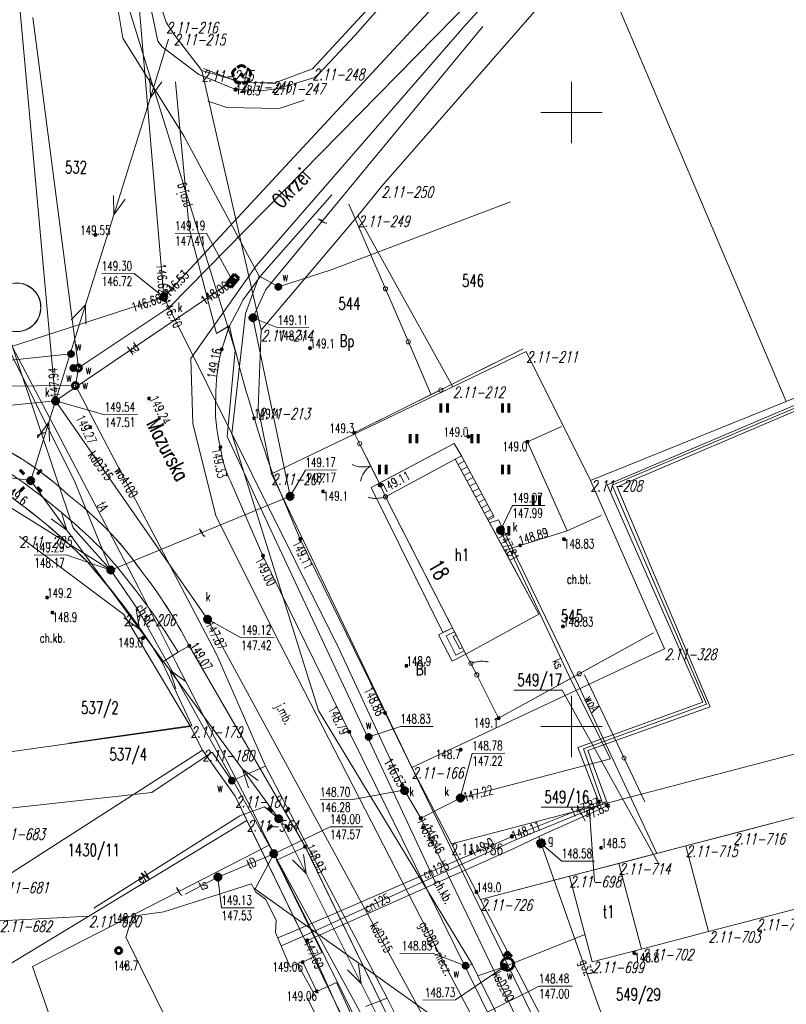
# Model space of a CAD drawing. Header units: metres. Extents: x 7582703 to 7587334, y 6019078 to 6022350.
# Tile 57 of 88: x 7584555 to 7584617, y 6021077 to 6021158. Entities that reach past the tile are written whole.
import ezdxf
from ezdxf.enums import TextEntityAlignment as Align

# ---------------------------------------------------------------- set-up
doc = ezdxf.new("R2010")
doc.units = ezdxf.units.M
doc.header["$MEASUREMENT"] = 0
doc.linetypes.add('EGDE', pattern=[0])
doc.layers.get('0').update_dxf_attribs({"color": 250, "linetype": 'CONTINUOUS', "lineweight": 100})
doc.layers.add('Dzialki', color=7, linetype='EGDE', lineweight=60)
doc.styles.get("Standard").update_dxf_attribs({"font": 'Simplex.SHX', "width": 0.75})

# ---------------------------------------------------------------- blocks, each defined once
blk = doc.blocks.new('1_OTRN')
at = {"linetype": 'Continuous'}
blk.add_circle((0, 0), 0.045, dxfattribs=at)
blk = doc.blocks.new('1_OTRS')
at = {"linetype": 'Continuous'}
blk.add_circle((0, 0), 0.045, dxfattribs=at)
blk = doc.blocks.new('1_OTZT')
at = {"linetype": 'Continuous'}
for p, q in [((-0.2625, -0.375), (-0.2625, 0.375)), ((0.2625, -0.375), (0.2625, 0.375))]:
    blk.add_line(p, q, dxfattribs=at)
blk = doc.blocks.new('1_OTZL')
at = {"linetype": 'Continuous'}
blk.add_circle((0, 0), 0.045, dxfattribs=at)
for centre, start, end in [((-0.357, 0.116), 102.14447, 221.86002), ((0, 0.375), 30.14012, 149.85988), ((0.357, 0.116), 318.13998, 77.85553), ((-0.22, -0.303), 174.14818, 293.85423), ((0.22, -0.303), 246.14577, 5.85182)]:
    blk.add_arc(centre, 0.375, start, end, dxfattribs=at)
blk = doc.blocks.new('4_SUPS')
at = {"linetype": 'Continuous'}
blk.add_circle((0, 0), 0.0625, dxfattribs=at)
blk = doc.blocks.new('4_SUEO_W')
at = {"linetype": 'Continuous'}
for p, q in [((-0.53035, 0.53035), (-0.8839, 0.8839)), ((0.53035, 0.53035), (0.8839, 0.8839)), ((-0.53035, -0.53035), (-0.8839, -0.8839)), ((0.53035, -0.53035), (0.8839, -0.8839))]:
    blk.add_line(p, q, dxfattribs=at)
blk.add_circle((0, 0), 0.025, dxfattribs=at)
blk = doc.blocks.new('4_SUPP')
at = {"linetype": 'Continuous'}
blk.add_circle((0, 0), 0.25, dxfattribs=at)
blk = doc.blocks.new('4_SUKK')
at = {"linetype": 'Continuous'}
for p, q in [((-0.5, -0.25), (-0.5, 0.25)), ((-0.5, 0.25), (0.5, 0.25)), ((-0.175, 0.25), (-0.175, -0.25)), ((0.175, 0.25), (0.175, -0.25)), ((0.5, 0.25), (0.5, -0.25)), ((0.5, -0.25), (-0.5, -0.25))]:
    blk.add_line(p, q, dxfattribs=at)
blk = doc.blocks.new('4_SUKS')
at = {"linetype": 'Continuous'}
blk.add_circle((0, 0), 0.25, dxfattribs=at)
blk = doc.blocks.new('4_SUPK')
at = {"linetype": 'Continuous'}
blk.add_circle((0, 0), 0.25, dxfattribs=at)
blk = doc.blocks.new('4_SUPW')
at = {"linetype": 'Continuous'}
blk.add_circle((0, 0), 0.25, dxfattribs=at)
blk = doc.blocks.new('4_SUPW_A')
at = {"linetype": 'Continuous'}
for p, q in [((0.25, 0.25), (-0.25, 0.25)), ((-0.25, 0.25), (-0.25, -0.25)), ((0.25, -0.25), (0.25, 0.25)), ((-0.25, -0.25), (0.25, -0.25))]:
    blk.add_line(p, q, dxfattribs=at)
blk = doc.blocks.new('4_SUWH')
at = {"linetype": 'Continuous'}
for p, q in [((0, 1), (-0.35355, 0.64645)), ((0, 1), (0.35355, 0.64645)), ((0, 0.5), (0, 1))]:
    blk.add_line(p, q, dxfattribs=at)
blk.add_circle((0, 0), 0.5, dxfattribs=at)
blk = doc.blocks.new('4_SUWW')
at = {"linetype": 'Continuous'}
for radius in [0.2, 0.175, 0.15, 0.125, 0.1, 0.075, 0.05, 0.025, 0.00715]:
    blk.add_circle((0, 0), radius, dxfattribs=at)

msp = doc.modelspace()

# ---------------------------------------------------------------- linework, layer by layer
at = {"layer": 'Dzialki', "lineweight": 9}
for p, q in [((7584566.786, 6021134.968), (7584563.183, 6021177.67)), ((7584606.416, 6021173.613), (7584591.423, 6021157.202)), ((7584567.245, 6021134.157), (7584597.664, 6021165.122)), ((7584564.77, 6021163.29), (7584566.31, 6021155.81)), ((7584584.51, 6021143.97), (7584601.7, 6021163.64)), ((7584584.51, 6021143.97), (7584601.7, 6021163.64)), ((7584601.7, 6021163.64), (7584617.47, 6021126.47)), ((7584563.47, 6021156.06), (7584562.43, 6021162.09)), ((7584591.853, 6021161.953), (7584566.786, 6021134.968)), ((7584566.98, 6021157.36), (7584565.92, 6021160.64)), ((7584565.92, 6021160.64), (7584566.98, 6021157.36)), ((7584585.8, 6021161.05), (7584578.91, 6021153.55)), ((7584585.8, 6021161.05), (7584578.91, 6021153.55)), ((7584582.37, 6021156.3), (7584586.386, 6021160.842)), ((7584555.087, 6021158.235), (7584557.976, 6021126.504)), ((7584563.991, 6021158.334), (7584565.634, 6021153.065)), ((7584559.844, 6021129.195), (7584556.122, 6021157.752)), ((7584567.6, 6021156.38), (7584566.98, 6021157.36)), ((7584566.98, 6021157.36), (7584567.6, 6021156.38)), ((7584591.423, 6021157.202), (7584574.31, 6021137.52)), ((7584592.783, 6021157.008), (7584575.102, 6021135.589)), ((7584568.46, 6021148.04), (7584563.47, 6021156.06)), ((7584565.699, 6021151.217), (7584567.19, 6021155.99)), ((7584566.31, 6021155.81), (7584566.656, 6021155.355)), ((7584569.88, 6021153.43), (7584567.6, 6021156.38)), ((7584567.6, 6021156.38), (7584569.88, 6021153.43)), ((7584579.454, 6021153.168), (7584582.37, 6021156.3)), ((7584566.656, 6021155.355), (7584569.66, 6021153.11)), ((7584572.97, 6021152.54), (7584569.88, 6021153.43)), ((7584574.72, 6021132.27), (7584569.88, 6021153.43)), ((7584572.97, 6021152.54), (7584569.88, 6021153.43)), ((7584569.88, 6021153.43), (7584574.72, 6021132.27)), ((7584572.9, 6021152.48), (7584570.032, 6021153.577)), ((7584578.91, 6021153.55), (7584575.69, 6021152.38)), ((7584578.91, 6021153.55), (7584575.69, 6021152.38)), ((7584565.634, 6021153.065), (7584572.611, 6021130.616)), ((7584565.669, 6021152.798), (7584565.699, 6021151.217)), ((7584565.699, 6021151.217), (7584566.624, 6021152.5)), ((7584568.855, 6021140.583), (7584567.759, 6021152.496)), ((7584568.86, 6021140.58), (7584567.76, 6021152.5)), ((7584569.66, 6021153.11), (7584572.65, 6021151.88)), ((7584569.662, 6021153.106), (7584572.647, 6021151.883)), ((7584575.69, 6021152.38), (7584572.97, 6021152.54)), ((7584575.69, 6021152.38), (7584572.97, 6021152.54)), ((7584575.967, 6021151.923), (7584579.095, 6021152.86)), ((7584579.095, 6021152.86), (7584579.454, 6021153.168)), ((7584600, 6021147.5), (7584600, 6021152.5)), ((7584572.647, 6021151.883), (7584574.688, 6021151.761)), ((7584572.65, 6021151.88), (7584574.69, 6021151.76)), ((7584575.69, 6021152.43), (7584572.9, 6021152.48)), ((7584574.688, 6021151.761), (7584575.967, 6021151.923)), ((7584574.69, 6021151.76), (7584575.967, 6021151.923)), ((7584562.717, 6021141.672), (7584565.699, 6021151.217)), ((7584570.387, 6021150.93), (7584571.94, 6021150.41)), ((7584570.387, 6021150.93), (7584571.94, 6021150.41)), ((7584576.187, 6021150.341), (7584578.22, 6021151)), ((7584576.187, 6021150.341), (7584578.22, 6021151)), ((7584571.94, 6021150.41), (7584576.187, 6021150.341)), ((7584571.94, 6021150.41), (7584576.187, 6021150.341)), ((7584597.5, 6021150), (7584602.5, 6021150)), ((7584569.85, 6021145.47), (7584568.46, 6021148.04)), ((7584574.57, 6021136.67), (7584569.85, 6021145.47)), ((7584559.55, 6021119.929), (7584547.072, 6021144.941)), ((7584556.939, 6021126.195), (7584547.072, 6021144.941)), ((7584582.6, 6021141.6), (7584584.51, 6021143.97)), ((7584582.6, 6021141.6), (7584584.51, 6021143.97)), ((7584562.687, 6021143.253), (7584562.717, 6021141.672)), ((7584562.717, 6021141.672), (7584563.642, 6021142.955)), ((7584580.491, 6021143.292), (7584574.751, 6021136.781)), ((7584580.491, 6021143.292), (7584574.751, 6021136.781)), ((7584595.027, 6021142.719), (7584580.437, 6021137.186)), ((7584581.872, 6021142.528), (7584584.847, 6021135.643)), ((7584560.425, 6021134.336), (7584562.717, 6021141.672)), ((7584574.72, 6021132.27), (7584582.6, 6021141.6)), ((7584574.72, 6021132.27), (7584582.6, 6021141.6)), ((7584582.6, 6021141.6), (7584590.32, 6021127.66)), ((7584590.32, 6021127.66), (7584582.6, 6021141.6)), ((7584571.077, 6021132.009), (7584568.855, 6021140.583)), ((7584571.08, 6021132.01), (7584568.86, 6021140.58)), ((7584567.707, 6021140.158), (7584570.259, 6021140.177)), ((7584572.397, 6021136.279), (7584570.259, 6021140.177)), ((7584574.31, 6021137.52), (7584568.999, 6021129.956)), ((7584561.744, 6021136.873), (7584564.376, 6021136.892)), ((7584566.786, 6021134.968), (7584564.376, 6021136.892)), ((7584574.751, 6021136.781), (7584573.221, 6021134.707)), ((7584574.751, 6021136.781), (7584573.221, 6021134.707)), ((7584573.44, 6021133.62), (7584574.57, 6021136.67)), ((7584576.124, 6021135.802), (7584574.574, 6021136.666)), ((7584580.437, 6021137.186), (7584576.124, 6021135.802)), ((7584554.97, 6021136.12), (7584555.57, 6021135.97)), ((7584555.57, 6021135.97), (7584556.1, 6021135.65)), ((7584556.1, 6021135.65), (7584556.5, 6021135.18)), ((7584557.976, 6021126.504), (7584572.397, 6021136.279)), ((7584539.421, 6021126.076), (7584566.786, 6021134.968)), ((7584556.5, 6021135.18), (7584556.73, 6021134.61)), ((7584566.786, 6021134.968), (7584581.121, 6021106.179)), ((7584575.102, 6021135.589), (7584574.049, 6021133.281)), ((7584584.847, 6021135.643), (7584586.709, 6021131.33)), ((7584556.73, 6021134.61), (7584556.79, 6021134)), ((7584557.444, 6021124.791), (7584560.425, 6021134.336)), ((7584559.262, 6021133.128), (7584560.425, 6021134.336)), ((7584559.844, 6021129.195), (7584567.245, 6021134.157)), ((7584560.425, 6021134.336), (7584560.455, 6021132.755)), ((7584572.956, 6021134.149), (7584572.133, 6021132.626)), ((7584572.956, 6021134.149), (7584572.133, 6021132.626)), ((7584573.221, 6021134.707), (7584572.956, 6021134.149)), ((7584573.221, 6021134.707), (7584572.956, 6021134.149)), ((7584553.442, 6021133.891), (7584559.421, 6021116.173)), ((7584556.79, 6021134), (7584556.65, 6021133.39)), ((7584572.34, 6021123.83), (7584573.44, 6021133.62)), ((7584574.049, 6021133.281), (7584577.083, 6021118.739)), ((7584574.049, 6021133.281), (7584576.074, 6021132.463)), ((7584572.133, 6021132.626), (7584571.077, 6021132.009)), ((7584572.13, 6021132.63), (7584571.08, 6021132.01)), ((7584571.507, 6021130.712), (7584572.133, 6021132.626)), ((7584571.507, 6021130.712), (7584572.133, 6021132.626)), ((7584571.51, 6021130.71), (7584572.13, 6021132.63)), ((7584576.074, 6021132.463), (7584578.598, 6021132.481)), ((7584632.14, 6021132.51), (7584617.47, 6021126.47)), ((7584617.47, 6021126.47), (7584632.14, 6021132.51)), ((7584574.48, 6021125.92), (7584574.72, 6021132.27)), ((7584574.72, 6021132.27), (7584574.48, 6021125.92)), ((7584586.709, 6021131.33), (7584588.572, 6021127.018)), ((7584559.24, 6021130.34), (7584539.5, 6021128.26)), ((7584572.611, 6021130.616), (7584571.949, 6021123.6)), ((7584582.31, 6021123.91), (7584596.07, 6021130.74)), ((7584596.07, 6021130.74), (7584589.352, 6021127.405)), ((7584590.32, 6021127.66), (7584596.31, 6021130.54)), ((7584596.31, 6021130.54), (7584590.32, 6021127.66)), ((7584596.31, 6021130.54), (7584601.55, 6021120.04)), ((7584601.55, 6021120.04), (7584596.31, 6021130.54)), ((7584628.95, 6021130.73), (7584602.89, 6021119.67)), ((7584629.1, 6021130.55), (7584603.3, 6021119.66)), ((7584603.72, 6021119.52), (7584629.18, 6021130.38)), ((7584569.167, 6021124.671), (7584568.999, 6021129.956)), ((7584559.596, 6021127.763), (7584559.844, 6021129.195)), ((7584541.956, 6021127.653), (7584559.596, 6021127.763)), ((7584571.077, 6021105.874), (7584559.596, 6021127.763)), ((7584590.32, 6021127.66), (7584575.57, 6021120.58)), ((7584590.32, 6021127.66), (7584575.57, 6021120.58)), ((7584589.352, 6021127.405), (7584582.31, 6021123.91)), ((7584557.976, 6021126.504), (7584548.122, 6021125.532)), ((7584564.739, 6021111.307), (7584556.939, 6021126.195)), ((7584557.976, 6021126.504), (7584570.355, 6021108.722)), ((7584557.976, 6021126.504), (7584561.993, 6021125.381)), ((7584617.47, 6021126.47), (7584601.55, 6021120.04)), ((7584601.55, 6021120.04), (7584617.47, 6021126.47)), ((7584561.993, 6021125.381), (7584564.653, 6021125.401)), ((7584575.57, 6021120.58), (7584574.48, 6021125.92)), ((7584574.48, 6021125.92), (7584575.57, 6021120.58)), ((7584555.953, 6021120.019), (7584557.444, 6021124.791)), ((7584556.519, 6021123.508), (7584557.444, 6021124.791)), ((7584557.444, 6021124.791), (7584557.474, 6021123.21)), ((7584571.018, 6021117.159), (7584569.167, 6021124.671)), ((7584599.18, 6021124.42), (7584596.4, 6021123.18)), ((7584596.4, 6021123.18), (7584599.18, 6021124.42)), ((7584579.39, 6021101.29), (7584572.34, 6021123.83)), ((7584582.31, 6021123.91), (7584582.74, 6021123.03)), ((7584582.74, 6021123.03), (7584582.31, 6021123.91)), ((7584571.949, 6021123.6), (7584588.937, 6021087.222)), ((7584583.301, 6021121.904), (7584582.74, 6021123.03)), ((7584584.34, 6021119.821), (7584582.74, 6021123.03)), ((7584583.673, 6021119.469), (7584590.427, 6021123.036)), ((7584590.427, 6021123.036), (7584584.34, 6021119.821)), ((7584590.427, 6021123.036), (7584591.025, 6021122.029)), ((7584591.025, 6021122.029), (7584590.427, 6021123.036)), ((7584596.4, 6021123.18), (7584599.63, 6021115.93)), ((7584599.63, 6021115.93), (7584596.4, 6021123.18)), ((7584591.025, 6021122.029), (7584590.523, 6021121.758)), ((7584590.527, 6021121.759), (7584591.025, 6021122.029)), ((7584593.707, 6021117.059), (7584591.025, 6021122.029)), ((7584591.025, 6021122.029), (7584593.707, 6021117.059)), ((7584548.672, 6021121.349), (7584562.476, 6021112.735)), ((7584583.97, 6021120.562), (7584583.301, 6021121.904)), ((7584584.845, 6021118.697), (7584590.523, 6021121.758)), ((7584590.523, 6021121.758), (7584587.926, 6021120.357)), ((7584590.523, 6021121.758), (7584597.335, 6021109.137)), ((7584593.205, 6021116.788), (7584590.527, 6021121.759)), ((7584591.262, 6021121.589), (7584590.764, 6021121.32)), ((7584551.001, 6021120.714), (7584555.953, 6021120.019)), ((7584586.99, 6021096.66), (7584575.57, 6021120.58)), ((7584575.57, 6021120.58), (7584586.99, 6021096.66)), ((7584577.083, 6021118.739), (7584578.327, 6021120.873)), ((7584578.327, 6021120.873), (7584580.851, 6021120.891)), ((7584584.42, 6021119.66), (7584583.859, 6021120.786)), ((7584591.499, 6021121.149), (7584591.001, 6021120.88)), ((7584591.737, 6021120.709), (7584591.238, 6021120.44)), ((7584555.953, 6021120.019), (7584558.91, 6021115.987)), ((7584562.476, 6021112.735), (7584559.55, 6021119.929)), ((7584574.87, 6021113.9), (7584572.24, 6021119.92)), ((7584574.87, 6021113.9), (7584572.245, 6021119.916)), ((7584574.87, 6021113.9), (7584572.245, 6021119.916)), ((7584577.91, 6021115.26), (7584575.742, 6021120.331)), ((7584584.632, 6021119.179), (7584584.42, 6021119.66)), ((7584587.926, 6021120.357), (7584584.849, 6021118.698)), ((7584591.974, 6021120.269), (7584591.475, 6021120)), ((7584592.212, 6021119.829), (7584591.712, 6021119.559)), ((7584601.55, 6021120.04), (7584607.58, 6021106.31)), ((7584607.58, 6021106.31), (7584601.55, 6021120.04)), ((7584602.89, 6021119.67), (7584610.69, 6021101.96)), ((7584603.3, 6021119.66), (7584611, 6021101.81)), ((7584589.524, 6021107.633), (7584583.673, 6021119.469)), ((7584584.845, 6021118.697), (7584584.632, 6021119.179)), ((7584592.449, 6021119.389), (7584591.949, 6021119.119)), ((7584592.687, 6021118.949), (7584592.187, 6021118.679)), ((7584611.3, 6021101.59), (7584603.72, 6021119.52)), ((7584562.476, 6021112.735), (7584577.083, 6021118.739)), ((7584583.47, 6021118.643), (7584583.443, 6021118.654)), ((7584583.556, 6021118.62), (7584583.47, 6021118.643)), ((7584583.64, 6021118.603), (7584583.556, 6021118.62)), ((7584583.724, 6021118.586), (7584583.64, 6021118.603)), ((7584583.814, 6021118.58), (7584583.724, 6021118.586)), ((7584583.895, 6021118.57), (7584583.814, 6021118.58)), ((7584583.995, 6021118.568), (7584583.895, 6021118.57)), ((7584584.085, 6021118.561), (7584583.995, 6021118.568)), ((7584584.178, 6021118.572), (7584584.085, 6021118.561)), ((7584584.275, 6021118.576), (7584584.178, 6021118.572)), ((7584584.369, 6021118.587), (7584584.275, 6021118.576)), ((7584584.459, 6021118.604), (7584584.369, 6021118.587)), ((7584584.562, 6021118.619), (7584584.459, 6021118.604)), ((7584584.65, 6021118.642), (7584584.562, 6021118.619)), ((7584584.747, 6021118.67), (7584584.65, 6021118.642)), ((7584584.845, 6021118.697), (7584584.747, 6021118.67)), ((7584591.398, 6021105.873), (7584584.845, 6021118.697)), ((7584584.849, 6021118.698), (7584588.521, 6021111.506)), ((7584592.924, 6021118.509), (7584592.424, 6021118.239)), ((7584593.162, 6021118.069), (7584592.661, 6021117.799)), ((7584595.181, 6021117.985), (7584597.814, 6021118.004)), ((7584558.426, 6021117.492), (7584558.91, 6021115.987)), ((7584593.399, 6021117.629), (7584592.898, 6021117.358)), ((7584594.213, 6021115.98), (7584595.181, 6021117.985)), ((7584558.91, 6021115.987), (7584557.62, 6021116.901)), ((7584576.245, 6021106.753), (7584571.018, 6021117.159)), ((7584593.637, 6021117.189), (7584593.135, 6021116.918)), ((7584593.205, 6021116.788), (7584593.707, 6021117.059)), ((7584593.707, 6021117.059), (7584593.205, 6021116.788)), ((7584594.53, 6021114.34), (7584593.205, 6021116.788)), ((7584594.049, 6021116.835), (7584593.324, 6021116.577)), ((7584600.557, 6021103.329), (7584594.049, 6021116.835)), ((7584602.42, 6021117.17), (7584599.63, 6021115.93)), ((7584602.42, 6021117.17), (7584599.63, 6021115.93)), ((7584558.91, 6021115.987), (7584564.825, 6021107.924)), ((7584559.421, 6021116.173), (7584562.476, 6021112.735)), ((7584597.404, 6021109.197), (7584594.213, 6021115.98)), ((7584599.63, 6021115.93), (7584595.82, 6021114.74)), ((7584599.63, 6021115.93), (7584595.82, 6021114.74)), ((7584555.05, 6021115.47), (7584563.54, 6021109.1)), ((7584563.54, 6021109.1), (7584555.05, 6021115.47)), ((7584584.82, 6021101.09), (7584577.91, 6021115.26)), ((7584595.82, 6021114.74), (7584594.53, 6021114.34)), ((7584595.82, 6021114.74), (7584594.53, 6021114.34)), ((7584594.53, 6021114.34), (7584597.335, 6021109.137)), ((7584556.25, 6021113.94), (7584558.856, 6021113.959)), ((7584562.476, 6021112.735), (7584558.856, 6021113.959)), ((7584581.9, 6021099.55), (7584574.87, 6021113.9)), ((7584581.9, 6021099.55), (7584574.87, 6021113.9)), ((7584581.9, 6021099.55), (7584574.87, 6021113.9)), ((7584562.476, 6021112.735), (7584564.678, 6021109.526)), ((7584567.801, 6021105.178), (7584564.739, 6021111.307)), ((7584588.521, 6021111.506), (7584590.295, 6021108.031)), ((7584564.542, 6021109.577), (7584564.825, 6021107.924)), ((7584564.678, 6021109.526), (7584575.754, 6021089.629)), ((7584600, 6021103.678), (7584597.404, 6021109.197)), ((7584564.825, 6021107.924), (7584563.534, 6021108.837)), ((7584563.54, 6021109.1), (7584568.97, 6021099.99)), ((7584568.97, 6021099.99), (7584563.54, 6021109.1)), ((7584570.355, 6021108.722), (7584589.69, 6021073.1)), ((7584570.355, 6021108.722), (7584573.088, 6021107.216)), ((7584597.335, 6021109.137), (7584591.398, 6021105.873)), ((7584597.335, 6021109.137), (7584591.398, 6021105.873)), ((7584564.825, 6021107.924), (7584567.284, 6021104.57)), ((7584590.295, 6021108.031), (7584589.176, 6021107.459)), ((7584590.295, 6021108.031), (7584589.524, 6021107.633)), ((7584590.459, 6021107.71), (7584589.788, 6021107.362)), ((7584590.459, 6021107.71), (7584590.295, 6021108.031)), ((7584590.596, 6021107.442), (7584590.459, 6021107.71)), ((7584594.06, 6021100.67), (7584606.68, 6021107.61)), ((7584600.632, 6021104.284), (7584606.68, 6021107.61)), ((7584573.088, 6021107.216), (7584575.775, 6021107.235)), ((7584589.176, 6021107.459), (7584590.279, 6021105.302)), ((7584589.788, 6021107.362), (7584590.583, 6021105.807)), ((7584590.22, 6021090.44), (7584654.35, 6021107.22)), ((7584590.22, 6021090.44), (7584654.35, 6021107.22)), ((7584590.596, 6021107.442), (7584590.368, 6021107.325)), ((7584590.368, 6021107.325), (7584590.888, 6021106.308)), ((7584591.12, 6021106.417), (7584590.596, 6021107.442)), ((7584567.975, 6021106.044), (7584566.66, 6021105.225)), ((7584567.975, 6021106.044), (7584568.871, 6021106.561)), ((7584568.87, 6021106.56), (7584578.31, 6021090.2)), ((7584578.31, 6021090.198), (7584568.871, 6021106.561)), ((7584590.157, 6021079.652), (7584576.245, 6021106.753)), ((7584581.121, 6021106.179), (7584586.41, 6021094.76)), ((7584607.58, 6021106.31), (7584586.99, 6021096.66)), ((7584586.99, 6021096.66), (7584607.58, 6021106.31)), ((7584590.583, 6021105.807), (7584591.256, 6021106.151)), ((7584590.888, 6021106.308), (7584591.12, 6021106.417)), ((7584591.256, 6021106.151), (7584591.12, 6021106.417)), ((7584591.398, 6021105.873), (7584591.256, 6021106.151)), ((7584569.071, 6021100.063), (7584566.66, 6021105.225)), ((7584574.107, 6021092.967), (7584567.801, 6021105.178)), ((7584575.076, 6021096.769), (7584571.077, 6021105.874)), ((7584590.279, 6021105.302), (7584591.398, 6021105.873)), ((7584591.398, 6021105.873), (7584591.81, 6021105.13)), ((7584591.398, 6021105.873), (7584591.81, 6021105.13)), ((7584591.906, 6021105.162), (7584592.001, 6021105.194)), ((7584592.001, 6021105.194), (7584592.088, 6021105.222)), ((7584592.088, 6021105.222), (7584592.19, 6021105.242)), ((7584592.19, 6021105.242), (7584592.28, 6021105.263)), ((7584592.28, 6021105.263), (7584592.373, 6021105.278)), ((7584592.373, 6021105.278), (7584592.469, 6021105.287)), ((7584592.469, 6021105.287), (7584592.562, 6021105.302)), ((7584592.562, 6021105.302), (7584592.653, 6021105.301)), ((7584592.653, 6021105.301), (7584592.752, 6021105.303)), ((7584592.752, 6021105.303), (7584592.833, 6021105.297)), ((7584592.833, 6021105.297), (7584592.924, 6021105.295)), ((7584592.924, 6021105.295), (7584593.008, 6021105.283)), ((7584593.008, 6021105.283), (7584593.093, 6021105.27)), ((7584593.093, 6021105.27), (7584593.18, 6021105.251)), ((7584593.18, 6021105.251), (7584593.208, 6021105.241)), ((7584567.284, 6021104.57), (7584573.199, 6021096.507)), ((7584568.575, 6021103.656), (7584567.284, 6021104.57)), ((7584567.284, 6021104.57), (7584567.768, 6021103.065)), ((7584591.81, 6021105.13), (7584591.906, 6021105.162)), ((7584591.81, 6021105.13), (7584592.28, 6021104.19)), ((7584591.81, 6021105.13), (7584592.045, 6021104.66)), ((7584592.045, 6021104.66), (7584592.28, 6021104.19)), ((7584592.28, 6021104.19), (7584594.06, 6021100.67)), ((7584592.28, 6021104.19), (7584594.06, 6021100.67)), ((7584594.06, 6021100.67), (7584600.632, 6021104.284)), ((7584603.163, 6021097.349), (7584600, 6021103.678)), ((7584601.056, 6021104.195), (7584604.276, 6021097.421)), ((7584595.297, 6021102.948), (7584599.242, 6021102.948)), ((7584607.065, 6021088.879), (7584599.242, 6021102.948)), ((7584606.954, 6021089.654), (7584600.557, 6021103.329)), ((7584655.92, 6021102.46), (7584592.58, 6021085.89)), ((7584600, 6021097.5), (7584600, 6021102.5)), ((7584591.93, 6021080.57), (7584579.39, 6021101.29)), ((7584610.69, 6021101.96), (7584600.52, 6021098.27)), ((7584611, 6021101.81), (7584600.96, 6021098.18)), ((7584601.33, 6021098.02), (7584611.3, 6021101.59)), ((7584602.68, 6021064.36), (7584584.82, 6021101.09)), ((7584568.97, 6021099.99), (7584544.32, 6021096.53)), ((7584544.32, 6021096.53), (7584568.97, 6021099.99)), ((7584559.06, 6021098.64), (7584569.071, 6021100.063)), ((7584569.94, 6021098.07), (7584568.97, 6021099.99)), ((7584569.94, 6021098.07), (7584568.97, 6021099.99)), ((7584583.48, 6021099.14), (7584586.065, 6021099.981)), ((7584586.065, 6021099.981), (7584588.725, 6021100)), ((7584597.5, 6021100), (7584602.5, 6021100)), ((7584597.492, 6021067.974), (7584581.9, 6021099.55)), ((7584597.492, 6021067.974), (7584581.9, 6021099.55)), ((7584597.49, 6021067.97), (7584581.9, 6021099.55)), ((7584553.21, 6021087.31), (7584569.94, 6021098.07)), ((7584569.94, 6021098.07), (7584553.21, 6021087.31)), ((7584572.61, 6021094.3), (7584569.94, 6021098.07)), ((7584572.61, 6021094.3), (7584569.94, 6021098.07)), ((7584600.52, 6021098.27), (7584602.23, 6021093.85)), ((7584600.96, 6021098.18), (7584602.56, 6021093.67)), ((7584602.97, 6021093.54), (7584601.33, 6021098.02)), ((7584565.81, 6021094.619), (7584570.736, 6021097.904)), ((7584570.736, 6021097.904), (7584572.337, 6021095.573)), ((7584590.942, 6021094.163), (7584591.916, 6021097.796)), ((7584590.942, 6021094.163), (7584603.163, 6021097.349)), ((7584591.916, 6021097.796), (7584594.576, 6021097.816)), ((7584604.276, 6021097.421), (7584605.977, 6021093.842)), ((7584572.337, 6021095.573), (7584575.076, 6021096.769)), ((7584573.199, 6021096.507), (7584576.156, 6021092.475)), ((7584574.489, 6021095.593), (7584573.199, 6021096.507)), ((7584573.199, 6021096.507), (7584573.683, 6021095.002)), ((7584584.997, 6021077.863), (7584575.076, 6021096.769)), ((7584590.22, 6021090.44), (7584586.99, 6021096.66)), ((7584590.22, 6021090.44), (7584586.99, 6021096.66)), ((7584586.607, 6021094.868), (7584582.175, 6021094.043)), ((7584586.41, 6021094.76), (7584587.729, 6021092.512)), ((7584548.49, 6021092.691), (7584565.81, 6021094.619)), ((7584573.56, 6021092.34), (7584572.61, 6021094.3)), ((7584588.05, 6021062.48), (7584572.61, 6021094.3)), ((7584579.515, 6021094.024), (7584582.175, 6021094.043)), ((7584587.729, 6021092.512), (7584590.942, 6021094.163)), ((7584572.991, 6021092.709), (7584575.006, 6021093.434)), ((7584575.006, 6021093.434), (7584576.156, 6021092.475)), ((7584602.23, 6021093.85), (7584595.15, 6021091.04)), ((7584602.56, 6021093.67), (7584595.32, 6021090.69)), ((7584597.34, 6021091.02), (7584602.97, 6021093.54)), ((7584597.53, 6021093.417), (7584601.438, 6021093.417)), ((7584601.856, 6021087.36), (7584601.438, 6021093.417)), ((7584573.56, 6021092.34), (7584560.7, 6021084.55)), ((7584561.095, 6021085.193), (7584572.991, 6021092.709)), ((7584588.05, 6021062.48), (7584573.56, 6021092.34)), ((7584575.754, 6021089.629), (7584574.107, 6021092.967)), ((7584578.393, 6021088.004), (7584576.156, 6021092.475)), ((7584587.729, 6021092.512), (7584598.957, 6021069.08)), ((7584613.18, 6021091.28), (7584618.12, 6021092.57)), ((7584575.754, 6021089.629), (7584580.341, 6021091.809)), ((7584580.341, 6021091.809), (7584583.001, 6021091.829)), ((7584595.15, 6021091.04), (7584577.39, 6021083.32)), ((7584595.15, 6021091.04), (7584577.39, 6021083.32)), ((7584595.34, 6021090.08), (7584597.34, 6021091.02)), ((7584597.52, 6021090.47), (7584597.34, 6021091.02)), ((7584609.31, 6021090.27), (7584613.18, 6021091.28)), ((7584575.368, 6021090.322), (7584556.107, 6021080.447)), ((7584575.978, 6021089.091), (7584578.31, 6021090.198)), ((7584595.32, 6021090.69), (7584577.73, 6021082.71)), ((7584577.73, 6021082.71), (7584595.32, 6021090.69)), ((7584578.31, 6021090.2), (7584587.76, 6021070.78)), ((7584587.761, 6021070.784), (7584578.31, 6021090.198)), ((7584587.761, 6021070.784), (7584578.31, 6021090.198)), ((7584578.49, 6021082.56), (7584595.34, 6021090.08)), ((7584578.49, 6021082.56), (7584595.34, 6021090.08)), ((7584592.58, 6021085.89), (7584590.22, 6021090.44)), ((7584592.58, 6021085.89), (7584590.22, 6021090.44)), ((7584597.52, 6021090.47), (7584602.11, 6021077.44)), ((7584597.52, 6021090.47), (7584599.199, 6021089.026)), ((7584609.31, 6021090.27), (7584603.84, 6021088.84)), ((7584603.84, 6021088.84), (7584609.31, 6021090.27)), ((7584611.16, 6021083.28), (7584609.31, 6021090.27)), ((7584571.2, 6021087.72), (7584575.754, 6021089.629)), ((7584575.754, 6021089.629), (7584574.193, 6021086.664)), ((7584586.074, 6021070.717), (7584575.754, 6021089.629)), ((7584575.754, 6021089.629), (7584587.757, 6021065.342)), ((7584578.393, 6021088.004), (7584578.169, 6021089.569)), ((7584579.652, 6021081.577), (7584575.978, 6021089.091)), ((7584577.275, 6021089.121), (7584578.393, 6021088.004)), ((7584599.199, 6021089.026), (7584601.859, 6021089.026)), ((7584603.84, 6021088.84), (7584599.83, 6021087.79)), ((7584603.84, 6021088.84), (7584599.83, 6021087.79)), ((7584605.7, 6021081.86), (7584603.84, 6021088.84)), ((7584605.7, 6021081.86), (7584603.84, 6021088.84)), ((7584568.54, 6021086.34), (7584571.2, 6021087.72)), ((7584571.2, 6021087.72), (7584571.501, 6021085.208)), ((7584582.867, 6021079.06), (7584578.393, 6021088.004)), ((7584599.83, 6021087.79), (7584592.58, 6021085.89)), ((7584601.68, 6021080.81), (7584599.83, 6021087.79)), ((7584599.83, 6021087.79), (7584601.68, 6021080.81)), ((7584573.936, 6021087.176), (7584566.787, 6021084.894)), ((7584574.256, 6021086.528), (7584573.936, 6021087.176)), ((7584574.12, 6021086.809), (7584598.957, 6021069.08)), ((7584575.085, 6021085.935), (7584574.256, 6021086.528)), ((7584575.953, 6021084.21), (7584575.085, 6021085.935)), ((7584571.501, 6021085.208), (7584574.161, 6021085.227)), ((7584592.58, 6021085.89), (7584601.31, 6021069.09)), ((7584592.58, 6021085.89), (7584601.31, 6021069.09)), ((7584619.97, 6021085.58), (7584615.03, 6021084.29)), ((7584560.7, 6021084.55), (7584539.93, 6021071.96)), ((7584553.45, 6021084.15), (7584560.7, 6021084.55)), ((7584564.254, 6021084.546), (7584563.702, 6021082.821)), ((7584566.787, 6021084.894), (7584564.254, 6021084.546)), ((7584575.884, 6021083.21), (7584575.953, 6021084.21)), ((7584615.03, 6021084.29), (7584611.16, 6021083.28)), ((7584563.702, 6021082.821), (7584568.941, 6021072.25)), ((7584577.091, 6021080.378), (7584575.884, 6021083.21)), ((7584577.39, 6021083.32), (7584576.072, 6021082.771)), ((7584601.089, 6021083.041), (7584594.52, 6021080.41)), ((7584611.16, 6021083.28), (7584605.7, 6021081.86)), ((7584611.16, 6021083.28), (7584605.7, 6021081.86)), ((7584577.73, 6021082.71), (7584576.35, 6021082.12)), ((7584584.8, 6021068.49), (7584578.49, 6021082.56)), ((7584578.118, 6021080.795), (7584579.652, 6021081.577)), ((7584586.004, 6021081.5), (7584588.664, 6021081.519)), ((7584591.371, 6021080.501), (7584588.664, 6021081.519)), ((7584605.7, 6021081.86), (7584601.68, 6021080.81)), ((7584601.68, 6021080.81), (7584605.7, 6021081.86)), ((7584556.107, 6021080.447), (7584560.393, 6021068.074)), ((7584577.653, 6021080.693), (7584577.091, 6021080.378)), ((7584579.081, 6021078.113), (7584577.653, 6021080.693)), ((7584579.265, 6021078.414), (7584578.118, 6021080.795)), ((7584582.867, 6021079.06), (7584582.643, 6021080.625)), ((7584594.52, 6021080.41), (7584590.541, 6021077.71)), ((7584591.911, 6021080.598), (7584591.371, 6021080.501)), ((7584592.36, 6021079.67), (7584591.93, 6021080.57)), ((7584594.52, 6021080.41), (7584592.363, 6021079.669)), ((7584581.749, 6021080.178), (7584582.867, 6021079.06)), ((7584598.125, 6021064.562), (7584590.157, 6021079.652)), ((7584604.16, 6021055.97), (7584592.36, 6021079.67)), ((7584580.86, 6021079.145), (7584579.265, 6021078.414)), ((7584585.82, 6021068.25), (7584580.86, 6021079.145)), ((7584586.209, 6021072.381), (7584582.867, 6021079.06)), ((7584592.68, 6021076.49), (7584597.351, 6021078.829)), ((7584597.351, 6021078.829), (7584600.038, 6021078.848)), ((7584578.514, 6021077.799), (7584579.081, 6021078.113)), ((7584579.92, 6021074.968), (7584578.514, 6021077.799)), ((7584583.212, 6021077.173), (7584584.997, 6021077.863)), ((7584600.745, 6021046.01), (7584584.997, 6021077.863)), ((7584587.881, 6021077.691), (7584590.541, 6021077.71)), ((7584602.11, 6021077.44), (7584604.24, 6021071.82))]:
    msp.add_line(p, q, dxfattribs=at)
for centre in [(7584584.847, 6021135.643), (7584586.709, 6021131.33), (7584589.352, 6021127.405), (7584582.74, 6021123.03), (7584584.42, 6021119.66), (7584584.42, 6021119.66), (7584584.845, 6021118.697), (7584591.81, 6021105.13), (7584600.632, 6021104.284), (7584592.28, 6021104.19), (7584604.276, 6021097.421)]:
    msp.add_circle(centre, 0.17, dxfattribs=at)
for centre, radius, start, end in [((7584554.808, 6021134.14), 1.983, 355.83485, 173.35057), ((7584554.808, 6021134.14), 1.983, 337.93941, 156.76807), ((7584554.808, 6021134.14), 1.983, 156.76865, 337.93883), ((7584554.812, 6021134.137), 1.984, 156.74891, 337.87804), ((7584554.808, 6021134.14), 1.983, 173.35115, 355.83427), ((7584679.81, 6021157.557), 110.525, 193.03612, 199.68241), ((7584587.641, 6021126.74), 16.616, 166.17196, 179.90483), ((7584587.638, 6021126.741), 16.613, 166.17081, 179.90599), ((7584587.456, 6021126.768), 16.426, 166.11455, 179.99351), ((7584583.463, 6021125.915), 12.467, 176.07558, 194.70391), ((7584583.461, 6021125.915), 12.465, 176.07444, 194.70505), ((7584583.342, 6021125.876), 12.345, 175.84802, 194.66933), ((7584541.223, 6021099.768), 26.085, 46.88706, 67.34521), ((7584541.306, 6021099.873), 25.953, 46.86072, 67.41087), ((7584541.306, 6021099.873), 25.953, 46.86072, 67.41087), ((7584580.813, 6021124.004), 9.496, 187.59002, 205.47385), ((7584580.567, 6021123.926), 9.237, 187.31154, 205.72648), ((7584580.565, 6021123.925), 9.236, 187.30998, 205.72804), ((7584582.999, 6021123.129), 2, 244.47818, 288.55255), ((7584584.767, 6021119.584), 2, 124.44146, 168.51583), ((7584521.818, 6021073.75), 57.007, 45.65723, 55.10634), ((7584521.822, 6021073.754), 57.001, 45.65674, 55.10683), ((7584523.956, 6021076.44), 52.033, 45.30913, 55.1515), ((7584524.827, 6021077.486), 50.678, 45.17715, 55.28348), ((7584542.453, 6021096.974), 27.428, 35.29193, 52.76273), ((7584542.578, 6021097.114), 27.243, 35.21295, 52.79202), ((7584542.578, 6021097.114), 27.243, 35.21295, 52.79202), ((7584515.976, 6021073.907), 61.128, 31.71795, 41.63501), ((7584515.981, 6021073.91), 61.123, 31.71751, 41.63544), ((7584516.615, 6021074.343), 58.807, 31.67727, 41.6582), ((7584401.003, 6020978.482), 208.966, 39.10268, 40.22515), ((7584533.524, 6021088.21), 39.827, 27.43639, 38.16859), ((7584533.524, 6021088.21), 39.827, 27.43639, 38.16859), ((7584533.838, 6021088.434), 39.444, 27.35682, 38.18762), ((7584518.412, 6021075.587), 56.625, 31.56145, 37.78407)]:
    msp.add_arc(centre, radius, start, end, dxfattribs=at)
msp.add_point((7584591.025, 6021122.029), dxfattribs=at)

# ---------------------------------------------------------------- block references
for name, p in [('1_OTZL', (7584573.132, 6021153.08)), ('4_SUPS', (7584572.65, 6021151.88)), ('1_OTRS', (7584561.219, 6021140.038)), ('4_SUPS', (7584571.966, 6021135.987)), ('4_SUPS', (7584572.397, 6021136.279)), ('4_SUWW', (7584576.124, 6021135.802)), ('4_SUPS', (7584566.547, 6021134.888)), ('4_SUKS', (7584566.786, 6021134.968)), ('4_SUPS', (7584566.764, 6021135.219)), ('4_SUPS', (7584566.786, 6021134.968)), ('4_SUPS', (7584566.957, 6021135.152)), ('4_SUPS', (7584566.897, 6021134.744)), ('4_SUPK', (7584574.049, 6021133.281)), ('4_SUPS', (7584574.049, 6021133.281)), ('4_SUWW', (7584559.24, 6021130.34)), ('4_SUWW', (7584559.427, 6021129.186)), ('4_SUKS', (7584557.976, 6021126.504)), ('4_SUPS', (7584557.953, 6021126.756)), ('4_SUPS', (7584557.976, 6021126.504)), ('1_OTZT', (7584589.63, 6021125.93)), ('1_OTZT', (7584594.63, 6021125.93)), ('1_OTRN', (7584582.31, 6021123.91)), ('1_OTZT', (7584587.13, 6021123.43)), ('1_OTRN', (7584591.6, 6021123.6)), ('1_OTZT', (7584592.13, 6021123.43)), ('1_OTRN', (7584596.4, 6021123.18)), ('1_OTZT', (7584584.63, 6021120.93)), ('1_OTZT', (7584594.63, 6021120.93)), ('4_SUEO_W', (7584555.953, 6021120.019)), ('4_SUPP', (7584555.953, 6021120.019)), ('4_SUPP', (7584555.953, 6021120.019)), ('1_OTRS', (7584584.42, 6021119.66)), ('4_SUPK', (7584577.083, 6021118.739)), ('1_OTRN', (7584579.77, 6021119.14)), ('1_OTZT', (7584597.13, 6021118.43)), ('4_SUPS', (7584577.083, 6021118.739)), ('4_SUKS', (7584594.213, 6021115.98)), ('4_SUPS', (7584594.213, 6021115.98)), ('4_SUPS', (7584594.325, 6021115.757)), ('1_OTZT', (7584594.63, 6021115.93)), ('1_OTRS', (7584577.91, 6021115.26)), ('1_OTRS', (7584599.38, 6021115.25)), ('1_OTRS', (7584595.82, 6021114.74)), ('1_OTRS', (7584574.87, 6021113.9)), ('4_SUPK', (7584562.476, 6021112.735)), ('4_SUPS', (7584562.476, 6021112.735)), ('1_OTRN', (7584557.29, 6021110.49)), ('1_OTRN', (7584557.73, 6021109.27)), ('4_SUKS', (7584570.355, 6021108.722)), ('4_SUPS', (7584570.355, 6021108.722)), ('4_SUPS', (7584570.475, 6021108.502)), ('1_OTRS', (7584599.3, 6021108.14)), ('1_OTRN', (7584565.1, 6021107.2)), ('1_OTRN', (7584586.55, 6021104.93)), ('1_OTRS', (7584584.82, 6021101.09)), ('1_OTRN', (7584594.06, 6021100.67)), ('1_OTRS', (7584581.9, 6021099.55)), ('4_SUWW', (7584583.48, 6021099.14)), ('4_SUPS', (7584583.48, 6021099.14)), ('1_OTRN', (7584590.97, 6021098.1)), ('4_SUWW', (7584572.337, 6021095.573)), ('4_SUPS', (7584586.222, 6021095.166)), ('4_SUKS', (7584586.41, 6021094.76)), ('4_SUPS', (7584586.41, 6021094.76)), ('4_SUKS', (7584590.942, 6021094.163)), ('4_SUPS', (7584590.942, 6021094.163)), ('4_SUPS', (7584591.184, 6021094.226)), ('4_SUEO_W', (7584576.156, 6021092.475)), ('4_SUPS', (7584602.23, 6021093.85)), ('4_SUPS', (7584602.97, 6021093.54)), ('4_SUPP', (7584576.156, 6021092.475)), ('4_SUPP', (7584576.156, 6021092.475)), ('4_SUPS', (7584587.729, 6021092.512)), ('4_SUPS', (7584595.15, 6021091.04)), ('4_SUPS', (7584597.52, 6021090.47)), ('1_OTRN', (7584602.41, 6021090.11)), ('4_SUPK', (7584575.754, 6021089.629)), ('4_SUPS', (7584575.754, 6021089.629)), ('4_SUPK', (7584571.2, 6021087.72)), ('4_SUPS', (7584571.2, 6021087.72)), ('4_SUKS', (7584563.117, 6021081.736)), ('4_SUPS', (7584578.49, 6021082.56)), ('4_SUWH', (7584594.79, 6021080.62)), ('4_SUWW', (7584591.371, 6021080.501)), ('4_SUPS', (7584591.371, 6021080.501)), ('4_SUWW', (7584594.52, 6021080.41)), ('4_SUPS', (7584594.52, 6021080.41))]:
    msp.add_blockref(name, p, dxfattribs=at)
for name, p, rotation in [('4_SUKK', (7584572.397, 6021136.279), 49.99514421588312), ('1_OTRN', (7584578.7, 6021130.805), 0.4138994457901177), ('1_OTRS', (7584571.507, 6021130.712), 0.4138994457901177), ('4_SUPW', (7584559.844, 6021129.195), 0.4138994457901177), ('4_SUPW', (7584559.596, 6021127.763), 0.4138994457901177), ('1_OTRS', (7584565.605, 6021126.709), 0.4138994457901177), ('1_OTRN', (7584574.157, 6021125.1), 0.4138994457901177), ('1_OTRS', (7584560.822, 6021124.364), 0.4138994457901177), ('1_OTRS', (7584571.404, 6021122.75), 0.4138994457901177), ('1_OTRS', (7584568.871, 6021106.561), 0.4138994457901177), ('1_OTRS', (7584587.909, 6021091.757), 0.4138994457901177), ('4_SUPW_A', (7584597.52, 6021090.47), 18.36669650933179), ('1_OTRS', (7584578.31, 6021090.198), 0.4138994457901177), ('1_OTRN', (7584591.804, 6021089.725), 0.4138994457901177), ('1_OTRN', (7584592.258, 6021086.508), 0.4138994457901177), ('1_OTRN', (7584563.571, 6021084.371), 0.4138994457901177), ('1_OTRN', (7584605.105, 6021081.54), 0.4138994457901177), ('1_OTRN', (7584563.709, 6021080.521), 0.4138994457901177), ('1_OTRS', (7584578.118, 6021080.795), 0.4138994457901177), ('1_OTRS', (7584579.265, 6021078.414), 0.4138994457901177)]:
    msp.add_blockref(name, p, dxfattribs=dict(at, rotation=rotation))

# ---------------------------------------------------------------- texts
at = {"layer": 'Dzialki', "lineweight": 9, "oblique": 15, "width": 0.7}
for s, p in [('2.11-216', (7584566.98, 6021157.36)), ('2.11-215', (7584567.6, 6021156.38)), ('2.11-245', (7584569.88, 6021153.43)), ('2.11-248', (7584578.91, 6021153.55)), ('2.11-246', (7584572.97, 6021152.54)), ('2.11-247', (7584575.69, 6021152.38)), ('2.11-250', (7584584.51, 6021143.97)), ('2.11-249', (7584582.6, 6021141.6)), ('2.11-214', (7584574.72, 6021132.27)), ('2.11-211', (7584596.31, 6021130.54)), ('2.11-212', (7584590.32, 6021127.66)), ('2.11-213', (7584574.48, 6021125.92)), ('2.11-207', (7584575.57, 6021120.58)), ('2.11-208', (7584601.55, 6021120.04)), ('2.11-205', (7584555.05, 6021115.47)), ('2.11-206', (7584563.54, 6021109.1)), ('2.11-328', (7584607.58, 6021106.31)), ('2.11-179', (7584568.97, 6021099.99)), ('2.11-180', (7584569.94, 6021098.07)), ('2.11-166', (7584586.99, 6021096.66)), ('2.11-181', (7584572.61, 6021094.3)), ('2.11-564', (7584573.56, 6021092.34)), ('2.11-683', (7584552.89, 6021091.67)), ('2.11-716', (7584613.18, 6021091.28)), ('2.11-715', (7584609.31, 6021090.27)), ('2.11-714', (7584603.84, 6021088.84)), ('2.11-698', (7584599.83, 6021087.79)), ('2.11-681', (7584553.21, 6021087.31)), ('2.11-726', (7584592.58, 6021085.89)), ('2.11-670', (7584560.7, 6021084.55)), ('2.11-682', (7584553.45, 6021084.15)), ('2.11-704', (7584615.03, 6021084.29)), ('2.11-703', (7584611.16, 6021083.28)), ('2.11-702', (7584605.7, 6021081.86)), ('2.11-699', (7584601.68, 6021080.81))]:
    msp.add_text(s, height=0.9, dxfattribs=at).set_placement(p, align=Align.TOP_LEFT)
at = {"layer": 'Dzialki', "lineweight": 9, "width": 0.7}
for s, rotation, p in [('148.3', 356.82256, (7584572.65, 6021151.88)), ('146.53', 47.2558, (7584566.957, 6021135.152)), ('146.70', 296.57902, (7584566.897, 6021134.744)), ('147.94', 94.65024, (7584557.953, 6021126.756)), ('147.81', 296.815, (7584594.325, 6021115.757)), ('147.87', 297.78209, (7584570.475, 6021108.502)), ('147.22', 14.80907, (7584591.184, 6021094.226)), ('146.46', 294.85784, (7584587.729, 6021092.512)), ('148.11', 21.64776, (7584595.15, 6021091.04)), ('149.0', 26.58675, (7584591.784, 6021089.715)), ('gsD80-niecz.', 296.97893, (7584587.9, 6021084.048)), ('147.69', 294.45376, (7584578.49, 6021082.56))]:
    msp.add_text(s, height=0.75, rotation=rotation, dxfattribs=at).set_placement(p, align=Align.MIDDLE_LEFT)
for s, height, p in [('532', 1, (7584558.745, 6021146.042)), ('w', 0.75, (7584576.44, 6021137.009)), ('546', 1, (7584591.072, 6021136.797)), ('544', 1, (7584581.014, 6021134.941)), ('k', 0.75, (7584567.933, 6021134.517)), ('Bp', 1, (7584581.108, 6021131.91)), ('w', 0.75, (7584560.416, 6021129.444)), ('w', 0.75, (7584560.14, 6021128.207)), ('149.1', 0.75, (7584579.77, 6021119.14)), ('148.83', 0.75, (7584599.38, 6021115.25)), ('148.9', 0.75, (7584557.73, 6021109.27)), ('545', 1, (7584599.127, 6021109.493)), ('Bi', 1, (7584587.312, 6021105.164)), ('537/2', 1, (7584560.057, 6021102.024)), ('537/4', 1, (7584562.368, 6021098.222)), ('w', 0.75, (7584571.133, 6021095.392)), ('k', 0.75, (7584586.798, 6021095.065)), ('k', 0.75, (7584589.644, 6021095.084)), ('1430/11', 1, (7584558.951, 6021090.433)), ('2.11-786', 0.9, (7584590.22, 6021090.44)), ('w', 0.75, (7584590.364, 6021080.279)), ('w', 0.75, (7584594.727, 6021080.119)), ('549/29', 1, (7584603.613, 6021078.67))]:
    msp.add_text(s, height=height, dxfattribs=at).set_placement(p, align=Align.TOP_LEFT)
for s, height, rotation, p in [('Okrzei', 1.25, 45.85799, (7584577.143, 6021143.85)), ('t', 0.75, 57.48163, (7584579.704, 6021141.164)), ('kd', 0.75, 35.8758, (7584564.301, 6021130.791)), ('Mazurska', 1.25, 297.44388, (7584567.146, 6021122.551)), ('t', 0.75, 288.64533, (7584556.837, 6021123.829)), ('kdD315', 0.75, 305.91893, (7584561.65, 6021121.226)), ('woA100', 0.75, 299.91, (7584563.734, 6021119.873)), ('t', 0.75, 30.7251, (7584569.899, 6021115.786)), ('ch.bt.', 0.75, 305.20992, (7584565.362, 6021109.059)), ('j.mb.', 0.75, 297, (7584576.52, 6021100.99)), ('tD', 0.75, 22.55849, (7584573.939, 6021088.875)), ('cn125', 0.75, 23.49385, (7584588.946, 6021088.343)), ('eN', 0.75, 29.18154, (7584565.101, 6021087.724)), ('t', 0.75, 28.48636, (7584568.033, 6021086.561)), ('ts', 0.75, 27.42014, (7584569.981, 6021087.088)), ('ch.kb.', 0.75, 299.15368, (7584589.558, 6021086.557)), ('cn125', 0.75, 25.83677, (7584584.172, 6021085.619)), ('148.8', 0.75, 0.4139, (7584563.571, 6021084.371)), ('kdD315', 0.75, 298.66009, (7584584.517, 6021082.812)), ('148.7', 0.75, 0.4139, (7584563.709, 6021080.521)), ('g32', 0.75, 290.06442, (7584601.097, 6021080.316)), ('ksD200', 0.75, 296.30753, (7584594.462, 6021078.802))]:
    msp.add_text(s, height=height, rotation=rotation, dxfattribs=at).set_placement(p, align=Align.MIDDLE)
for s, rotation, p in [('proj.g', 107.265, (7584568.657, 6021143.338)), ('tA', 296.50931, (7584561.466, 6021117.753)), ('woA', 298.84, (7584601.331, 6021101.675))]:
    msp.add_text(s, height=0.75, rotation=rotation, dxfattribs=at).set_placement(p, align=Align.CENTER)
msp.add_text('149.55', height=0.75, dxfattribs=at).set_placement((7584561.219, 6021140.038), align=Align.CENTER)
for s, rotation, p in [('149.19', 0.4139, (7584567.7, 6021141.158)), ('147.41', 0.4139, (7584567.709, 6021139.908)), ('149.30', 0.4139, (7584561.736, 6021137.873)), ('146.72', 0.4139, (7584561.745, 6021136.623)), ('149.11', 0.40999, (7584576.066, 6021133.463)), ('148.31', 0.40999, (7584576.075, 6021132.213)), ('149.54', 0.4139, (7584561.985, 6021126.381)), ('147.51', 0.4139, (7584561.994, 6021125.131)), ('149.33', 282.36463, (7584571.404, 6021122.75)), ('149.17', 0.40999, (7584578.32, 6021121.873)), ('148.17', 0.40999, (7584578.329, 6021120.623)), ('149.11', 28.2596, (7584584.42, 6021119.66)), ('149.07', 0.40999, (7584595.174, 6021118.985)), ('147.99', 0.40999, (7584595.183, 6021117.735)), ('149.29', 0.4139, (7584556.243, 6021114.94)), ('149.11', 295.99618, (7584577.91, 6021115.26)), ('148.17', 0.4139, (7584556.252, 6021113.69)), ('149.00', 296.10002, (7584574.87, 6021113.9)), ('149.12', 0.4139, (7584573.081, 6021108.216)), ('147.42', 0.4139, (7584573.09, 6021106.966)), ('148.78', 0.4139, (7584591.909, 6021098.796)), ('147.22', 0.4139, (7584591.918, 6021097.546)), ('148.70', 0.4139, (7584579.508, 6021095.024)), ('146.28', 0.4139, (7584579.517, 6021093.774)), ('149.00', 0.4139, (7584580.334, 6021092.809)), ('147.57', 0.4139, (7584580.343, 6021091.559)), ('149.13', 0.40999, (7584571.494, 6021086.207)), ('147.53', 0.40999, (7584571.503, 6021084.958)), ('148.8', 0.4139, (7584605.105, 6021081.54)), ('148.48', 0.4139, (7584597.344, 6021079.829)), ('147.00', 0.4139, (7584597.353, 6021078.579))]:
    msp.add_text(s, height=0.75, rotation=rotation, dxfattribs=at).set_placement(p, align=Align.TOP_LEFT)
for s, rotation, p in [('146.62', 274.71193, (7584566.764, 6021135.219)), ('148.06', 34.13143, (7584571.966, 6021135.987)), ('146.66', 18.40486, (7584566.547, 6021134.888)), ('146.63', 299.42425, (7584586.222, 6021095.166)), ('147.87', 21.89228, (7584602.23, 6021093.85)), ('147.83', 24.39303, (7584602.97, 6021093.54)), ('148.85', 0.4139, (7584588.66, 6021082.144))]:
    msp.add_text(s, height=0.75, rotation=rotation, dxfattribs=at).set_placement(p, align=Align.MIDDLE_RIGHT)
for s, p in [('w', (7584559.62, 6021130.611)), ('149.2', (7584557.29, 6021110.49)), ('148.83', (7584599.3, 6021108.14)), ('148.9', (7584586.55, 6021104.93)), ('g', (7584598.093, 6021090.457)), ('148.5', (7584602.41, 6021090.11)), ('148.58', (7584599.199, 6021089.276))]:
    msp.add_text(s, height=0.75, dxfattribs=at).set_placement(p)
for s, height, rotation, p in [('149.1', 0.75, 0.4139, (7584578.7, 6021130.805)), ('149.24', 0.75, 296.81921, (7584565.605, 6021126.709)), ('149.4', 0.75, 0.4139, (7584574.157, 6021125.1)), ('149.6', 0.75, 324.03271, (7584553.689, 6021119.142)), ('148.89', 0.75, 17.34547, (7584595.82, 6021114.74)), ('18', 1.25, 298.84806, (7584588.29, 6021113.125)), ('149.07', 0.75, 301.31297, (7584568.871, 6021106.561)), ('148.83', 0.75, 0.4139, (7584586.064, 6021100.231)), ('146.46', 0.75, 296.72388, (7584587.909, 6021091.757)), ('148.93', 0.75, 295.63835, (7584578.31, 6021090.198)), ('149.0', 0.75, 0.4139, (7584592.258, 6021086.508))]:
    msp.add_text(s, height=height, rotation=rotation, dxfattribs=at).set_placement(p)
for s, rotation, p in [('149.16', 79.56874, (7584571.507, 6021130.712)), ('148.73', 0.40999, (7584590.539, 6021077.96))]:
    msp.add_text(s, height=0.75, rotation=rotation, dxfattribs=at).set_placement(p, align=Align.RIGHT)
for s, height, p in [('w', 0.75, (7584559.327, 6021128.824)), ('149.0', 0.75, (7584596.4, 6021123.18)), ('149.0', 0.75, (7584565.1, 6021107.2)), ('549/17', 1, (7584599.242, 6021104.281)), ('149.1', 0.75, (7584594.06, 6021100.67)), ('148.7', 0.75, (7584590.97, 6021098.1)), ('549/16', 1, (7584601.438, 6021094.75))]:
    msp.add_text(s, height=height, dxfattribs=at).set_placement(p, align=Align.TOP_RIGHT)
for p in [(7584557.507, 6021127.228), (7584570.599, 6021110.569)]:
    msp.add_text('k', height=0.75, dxfattribs=at).set_placement(p, align=Align.MIDDLE_RIGHT)
for s, rotation, p in [('149.27', 295.956, (7584560.822, 6021124.364)), ('ks', 295.35233, (7584599.245, 6021105.283))]:
    msp.add_text(s, height=0.75, rotation=rotation, dxfattribs=at).set_placement(p, align=Align.TOP_CENTER)
for s, p in [('149.3', (7584582.31, 6021123.91)), ('149.0', (7584591.6, 6021123.6)), ('k', (7584595.599, 6021115.882))]:
    msp.add_text(s, height=0.75, dxfattribs=at).set_placement(p, align=Align.RIGHT)
for s, height, p in [('h1', 1, (7584591.077, 6021113.977)), ('ch.bt.', 0.75, (7584600.607, 6021111.99)), ('ch.kb.', 0.75, (7584557.732, 6021107.202)), ('t1', 1, (7584603.017, 6021084.912))]:
    msp.add_text(s, height=height, dxfattribs=at).set_placement(p, align=Align.MIDDLE)
for s, rotation, p in [('148.88', 295.92794, (7584584.82, 6021101.09)), ('148.79', 296.01435, (7584581.9, 6021099.55)), ('149.06', 0.40999, (7584578.118, 6021080.795)), ('149.06', 0.40999, (7584579.265, 6021078.414))]:
    msp.add_text(s, height=0.75, rotation=rotation, dxfattribs=at).set_placement(p, align=Align.TOP_RIGHT)
msp.add_text('w', height=0.75, dxfattribs=at).set_placement((7584583.229, 6021100.158), align=Align.MIDDLE_LEFT)

doc.saveas('drawing.dxf')
